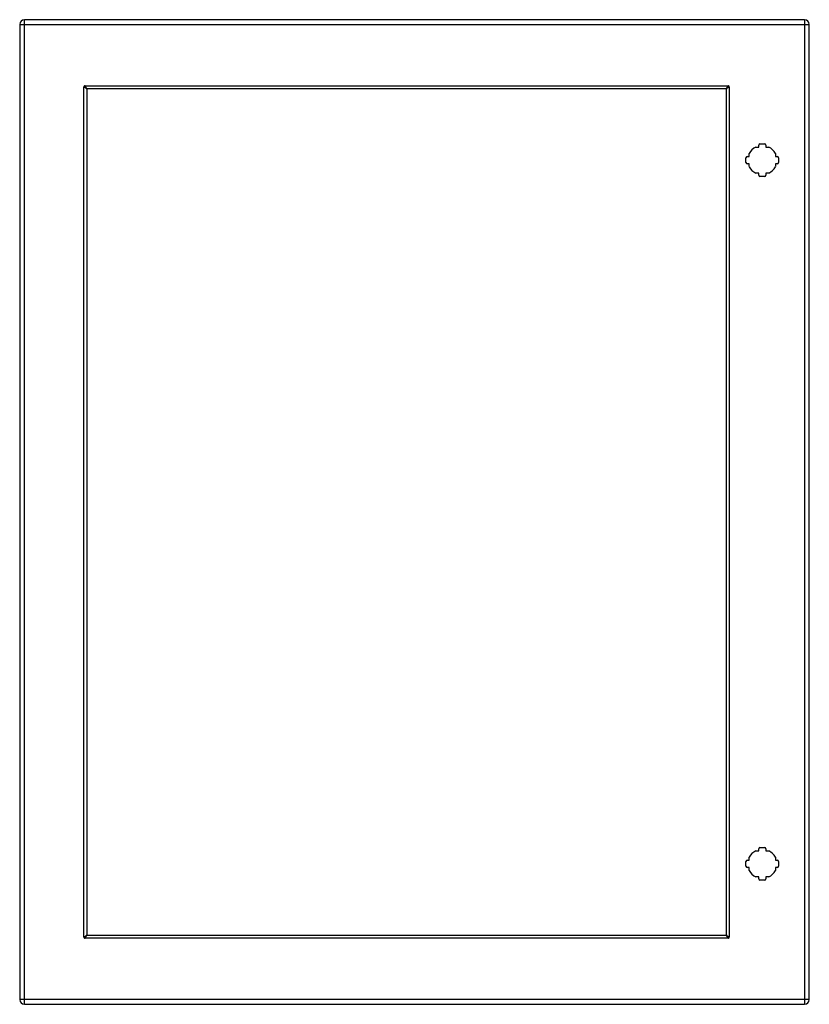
# Model space of a CAD drawing. Header units: inches. Extents: x 28.4 to 52.3, y 7 to 36.8.
import ezdxf

# ---------------------------------------------------------------- set-up
doc = ezdxf.new("R2010")
doc.units = ezdxf.units.IN
doc.header["$MEASUREMENT"] = 0
doc.layers.add('Visible Edges(ANSI)', color=7, linetype='Continuous', lineweight=25)
doc.layers.add('Visible Tangent Edges(ANSI)', color=7, linetype='Continuous', lineweight=25)

msp = doc.modelspace()

# ---------------------------------------------------------------- linework, layer by layer
at = {"layer": 'Visible Edges(ANSI)'}
for p, q in [((52.144, 36.771), (28.518, 36.771)), ((28.372, 36.625), (28.372, 7.114)), ((52.29, 7.114), (52.29, 36.625)), ((30.403, 34.669), (30.403, 9.07)), ((49.765, 34.682), (30.416, 34.682)), ((49.778, 9.07), (49.778, 34.669)), ((50.667, 32.916), (50.756, 32.916)), ((50.756, 32.916), (50.756, 32.976)), ((50.795, 33.016), (50.936, 33.016)), ((50.976, 32.976), (50.976, 32.916)), ((50.976, 32.916), (51.065, 32.916)), ((50.371, 32.45), (50.371, 32.591)), ((50.41, 32.631), (50.47, 32.631)), ((50.47, 32.631), (50.47, 32.72)), ((51.261, 32.72), (51.261, 32.631)), ((51.261, 32.631), (51.321, 32.631)), ((51.361, 32.591), (51.361, 32.45)), ((50.47, 32.411), (50.41, 32.411)), ((50.47, 32.322), (50.47, 32.411)), ((51.321, 32.411), (51.261, 32.411)), ((51.261, 32.411), (51.261, 32.322)), ((50.756, 32.125), (50.667, 32.125)), ((50.756, 32.065), (50.756, 32.125)), ((50.936, 32.026), (50.795, 32.026)), ((51.065, 32.125), (50.976, 32.125)), ((50.976, 32.125), (50.976, 32.065)), ((50.756, 11.613), (50.756, 11.673)), ((50.795, 11.713), (50.936, 11.713)), ((50.976, 11.673), (50.976, 11.613)), ((50.41, 11.328), (50.47, 11.328)), ((50.47, 11.328), (50.47, 11.417)), ((50.667, 11.613), (50.756, 11.613)), ((50.976, 11.613), (51.065, 11.613)), ((51.261, 11.417), (51.261, 11.328)), ((51.261, 11.328), (51.321, 11.328)), ((50.371, 11.147), (50.371, 11.288)), ((50.47, 11.108), (50.41, 11.108)), ((50.47, 11.019), (50.47, 11.108)), ((51.321, 11.108), (51.261, 11.108)), ((51.261, 11.108), (51.261, 11.019)), ((51.361, 11.288), (51.361, 11.147)), ((50.756, 10.822), (50.667, 10.822)), ((50.756, 10.762), (50.756, 10.822)), ((51.065, 10.822), (50.976, 10.822)), ((50.976, 10.822), (50.976, 10.762)), ((50.936, 10.723), (50.795, 10.723)), ((30.416, 9.057), (49.765, 9.057)), ((28.518, 6.968), (52.144, 6.968))]:
    msp.add_line(p, q, dxfattribs=at)
at = {"layer": 'Visible Edges(ANSI)', "flags": 128}
for points in [[(30.325, 34.727), (30.325, 34.727), (30.325, 34.727), (30.325, 34.728), (30.325, 34.728), (30.324, 34.728), (30.324, 34.728), (30.324, 34.728), (30.323, 34.728), (30.323, 34.728), (30.323, 34.729), (30.322, 34.729), (30.322, 34.729), (30.322, 34.729), (30.321, 34.73), (30.321, 34.73), (30.321, 34.73), (30.32, 34.73), (30.32, 34.73), (30.32, 34.73), (30.319, 34.731), (30.319, 34.731), (30.319, 34.731), (30.319, 34.731), (30.319, 34.731)], [(30.403, 34.669), (30.403, 34.671), (30.402, 34.674), (30.401, 34.676), (30.4, 34.679), (30.399, 34.681), (30.397, 34.683), (30.395, 34.686), (30.393, 34.688), (30.39, 34.691), (30.387, 34.693), (30.384, 34.696), (30.381, 34.698), (30.377, 34.7), (30.373, 34.703), (30.369, 34.705), (30.365, 34.708), (30.36, 34.71), (30.356, 34.713), (30.351, 34.715), (30.346, 34.718), (30.341, 34.72), (30.336, 34.722), (30.331, 34.725), (30.325, 34.727)], [(30.354, 34.766), (30.354, 34.766), (30.354, 34.765), (30.354, 34.765), (30.354, 34.765), (30.354, 34.765), (30.354, 34.765), (30.354, 34.764), (30.355, 34.764), (30.355, 34.764), (30.355, 34.763), (30.355, 34.763), (30.355, 34.763), (30.356, 34.762), (30.356, 34.762), (30.356, 34.761), (30.356, 34.761), (30.356, 34.761), (30.357, 34.76), (30.357, 34.76), (30.357, 34.76), (30.357, 34.76), (30.357, 34.759), (30.357, 34.759), (30.357, 34.759)], [(30.357, 34.759), (30.36, 34.754), (30.362, 34.749), (30.365, 34.744), (30.367, 34.739), (30.369, 34.734), (30.372, 34.729), (30.374, 34.724), (30.377, 34.72), (30.379, 34.716), (30.382, 34.712), (30.384, 34.708), (30.386, 34.704), (30.389, 34.701), (30.391, 34.697), (30.394, 34.695), (30.396, 34.692), (30.399, 34.69), (30.401, 34.688), (30.403, 34.686), (30.406, 34.684), (30.408, 34.683), (30.411, 34.682), (30.413, 34.682), (30.416, 34.682)], [(49.765, 34.682), (49.767, 34.682), (49.77, 34.682), (49.772, 34.683), (49.775, 34.684), (49.777, 34.686), (49.78, 34.687), (49.782, 34.69), (49.784, 34.692), (49.787, 34.695), (49.789, 34.697), (49.792, 34.701), (49.794, 34.704), (49.797, 34.708), (49.799, 34.712), (49.801, 34.716), (49.804, 34.72), (49.806, 34.724), (49.809, 34.729), (49.811, 34.734), (49.814, 34.739), (49.816, 34.744), (49.818, 34.749), (49.821, 34.754), (49.823, 34.759)], [(49.855, 34.727), (49.85, 34.725), (49.845, 34.722), (49.84, 34.72), (49.835, 34.718), (49.83, 34.715), (49.825, 34.713), (49.821, 34.71), (49.816, 34.708), (49.812, 34.705), (49.808, 34.703), (49.804, 34.701), (49.8, 34.698), (49.797, 34.696), (49.794, 34.693), (49.791, 34.691), (49.788, 34.688), (49.786, 34.686), (49.784, 34.683), (49.782, 34.681), (49.78, 34.679), (49.779, 34.676), (49.778, 34.674), (49.778, 34.671), (49.778, 34.669)], [(49.823, 34.759), (49.823, 34.759), (49.824, 34.759), (49.824, 34.76), (49.824, 34.76), (49.824, 34.76), (49.824, 34.76), (49.824, 34.761), (49.824, 34.761), (49.825, 34.761), (49.825, 34.762), (49.825, 34.762), (49.825, 34.763), (49.825, 34.763), (49.826, 34.763), (49.826, 34.764), (49.826, 34.764), (49.826, 34.764), (49.826, 34.765), (49.827, 34.765), (49.827, 34.765), (49.827, 34.765), (49.827, 34.765), (49.827, 34.766), (49.827, 34.766)], [(49.862, 34.731), (49.862, 34.731), (49.862, 34.731), (49.861, 34.731), (49.861, 34.731), (49.861, 34.73), (49.861, 34.73), (49.86, 34.73), (49.86, 34.73), (49.86, 34.73), (49.859, 34.73), (49.859, 34.729), (49.859, 34.729), (49.858, 34.729), (49.858, 34.729), (49.858, 34.728), (49.857, 34.728), (49.857, 34.728), (49.857, 34.728), (49.856, 34.728), (49.856, 34.728), (49.856, 34.728), (49.856, 34.727), (49.855, 34.727), (49.855, 34.727)], [(30.319, 9.007), (30.319, 9.007), (30.319, 9.008), (30.319, 9.008), (30.319, 9.008), (30.32, 9.008), (30.32, 9.008), (30.32, 9.008), (30.321, 9.009), (30.321, 9.009), (30.321, 9.009), (30.322, 9.009), (30.322, 9.009), (30.322, 9.01), (30.323, 9.01), (30.323, 9.01), (30.323, 9.01), (30.324, 9.01), (30.324, 9.01), (30.324, 9.011), (30.325, 9.011), (30.325, 9.011), (30.325, 9.011), (30.325, 9.011), (30.325, 9.011)], [(30.325, 9.011), (30.331, 9.014), (30.336, 9.016), (30.341, 9.018), (30.346, 9.021), (30.351, 9.023), (30.355, 9.026), (30.36, 9.028), (30.365, 9.031), (30.369, 9.033), (30.373, 9.035), (30.377, 9.038), (30.38, 9.04), (30.384, 9.043), (30.387, 9.045), (30.39, 9.048), (30.393, 9.05), (30.395, 9.053), (30.397, 9.055), (30.399, 9.057), (30.4, 9.06), (30.401, 9.062), (30.402, 9.065), (30.403, 9.067), (30.403, 9.07)], [(30.357, 8.979), (30.357, 8.979), (30.357, 8.979), (30.357, 8.979), (30.357, 8.978), (30.357, 8.978), (30.357, 8.978), (30.356, 8.978), (30.356, 8.977), (30.356, 8.977), (30.356, 8.977), (30.356, 8.976), (30.355, 8.976), (30.355, 8.975), (30.355, 8.975), (30.355, 8.975), (30.355, 8.974), (30.354, 8.974), (30.354, 8.974), (30.354, 8.974), (30.354, 8.973), (30.354, 8.973), (30.354, 8.973), (30.354, 8.973), (30.354, 8.973)], [(30.416, 9.057), (30.413, 9.057), (30.411, 9.056), (30.408, 9.055), (30.406, 9.054), (30.404, 9.053), (30.401, 9.051), (30.399, 9.049), (30.396, 9.047), (30.394, 9.044), (30.391, 9.041), (30.389, 9.038), (30.386, 9.034), (30.384, 9.031), (30.382, 9.027), (30.379, 9.023), (30.377, 9.019), (30.374, 9.014), (30.372, 9.009), (30.369, 9.005), (30.367, 9), (30.365, 8.995), (30.362, 8.99), (30.36, 8.985), (30.357, 8.979)], [(49.823, 8.979), (49.821, 8.985), (49.818, 8.99), (49.816, 8.995), (49.814, 9), (49.811, 9.005), (49.809, 9.009), (49.806, 9.014), (49.804, 9.018), (49.801, 9.023), (49.799, 9.027), (49.797, 9.031), (49.794, 9.034), (49.792, 9.038), (49.789, 9.041), (49.787, 9.044), (49.784, 9.047), (49.782, 9.049), (49.78, 9.051), (49.777, 9.053), (49.775, 9.054), (49.772, 9.055), (49.77, 9.056), (49.767, 9.057), (49.765, 9.057)], [(49.778, 9.07), (49.778, 9.067), (49.778, 9.065), (49.779, 9.062), (49.78, 9.06), (49.782, 9.057), (49.784, 9.055), (49.786, 9.053), (49.788, 9.05), (49.791, 9.048), (49.794, 9.045), (49.797, 9.043), (49.8, 9.04), (49.804, 9.038), (49.808, 9.036), (49.812, 9.033), (49.816, 9.031), (49.82, 9.028), (49.825, 9.026), (49.83, 9.023), (49.835, 9.021), (49.84, 9.018), (49.845, 9.016), (49.85, 9.014), (49.855, 9.011)], [(49.827, 8.973), (49.827, 8.973), (49.827, 8.973), (49.827, 8.973), (49.827, 8.973), (49.827, 8.974), (49.826, 8.974), (49.826, 8.974), (49.826, 8.974), (49.826, 8.975), (49.826, 8.975), (49.825, 8.975), (49.825, 8.976), (49.825, 8.976), (49.825, 8.977), (49.825, 8.977), (49.824, 8.977), (49.824, 8.978), (49.824, 8.978), (49.824, 8.978), (49.824, 8.978), (49.824, 8.979), (49.824, 8.979), (49.823, 8.979), (49.823, 8.979)], [(49.855, 9.011), (49.855, 9.011), (49.856, 9.011), (49.856, 9.011), (49.856, 9.011), (49.856, 9.011), (49.857, 9.01), (49.857, 9.01), (49.857, 9.01), (49.858, 9.01), (49.858, 9.01), (49.858, 9.01), (49.859, 9.009), (49.859, 9.009), (49.859, 9.009), (49.86, 9.009), (49.86, 9.009), (49.86, 9.008), (49.861, 9.008), (49.861, 9.008), (49.861, 9.008), (49.861, 9.008), (49.862, 9.008), (49.862, 9.007), (49.862, 9.007)]]:
    msp.add_lwpolyline(points, dxfattribs=at)
at = {"layer": 'Visible Edges(ANSI)'}
for centre, radius, start, end in [((28.518, 36.625), 0.146, 90, 180), ((52.144, 36.625), 0.146, 0, 90), ((30.34, 34.745), 0.025, 56.132, 213.868), ((49.841, 34.745), 0.025, 326.132, 123.868), ((50.866, 32.521), 0.443, 116.7049, 153.2951), ((50.795, 32.976), 0.0394, 90, 180), ((50.936, 32.976), 0.0394, 0, 90), ((50.866, 32.521), 0.443, 26.7049, 63.2951), ((50.41, 32.591), 0.0394, 90, 180), ((51.321, 32.591), 0.0394, 0, 90), ((50.41, 32.45), 0.0394, 180, 270), ((50.866, 32.521), 0.443, 206.7049, 243.2951), ((50.866, 32.521), 0.443, 296.7049, 333.2951), ((51.321, 32.45), 0.0394, 270, 0), ((50.795, 32.065), 0.0394, 180, 270), ((50.936, 32.065), 0.0394, 270, 0), ((50.795, 11.673), 0.0394, 90, 180), ((50.936, 11.673), 0.0394, 0, 90), ((50.41, 11.288), 0.0394, 90, 180), ((50.866, 11.218), 0.443, 116.7049, 153.2951), ((50.866, 11.218), 0.443, 26.7049, 63.2951), ((51.321, 11.288), 0.0394, 0, 90), ((50.41, 11.147), 0.0394, 180, 270), ((51.321, 11.147), 0.0394, 270, 0), ((50.866, 11.218), 0.443, 206.7049, 243.2951), ((50.795, 10.762), 0.0394, 180, 270), ((50.936, 10.762), 0.0394, 270, 0), ((50.866, 11.218), 0.443, 296.7049, 333.2951), ((30.34, 8.993), 0.025, 146.132, 303.868), ((49.841, 8.993), 0.025, 236.132, 33.868), ((28.518, 7.114), 0.146, 180, 270), ((52.144, 7.114), 0.146, 270, 0)]:
    msp.add_arc(centre, radius, start, end, dxfattribs=at)
at = {"layer": 'Visible Tangent Edges(ANSI)'}
for p, q in [((28.518, 36.625), (28.518, 36.771)), ((52.144, 36.771), (52.144, 36.625)), ((28.372, 36.625), (28.518, 36.625)), ((28.518, 36.625), (52.144, 36.625)), ((28.518, 7.114), (28.518, 36.625)), ((52.144, 36.625), (52.144, 7.114)), ((52.144, 36.625), (52.29, 36.625)), ((30.319, 9.007), (30.319, 34.731)), ((30.354, 34.766), (49.827, 34.766)), ((49.862, 34.731), (49.862, 9.007)), ((49.827, 8.973), (30.354, 8.973)), ((28.518, 7.114), (28.372, 7.114)), ((52.144, 7.114), (28.518, 7.114)), ((28.518, 6.968), (28.518, 7.114)), ((52.144, 7.114), (52.144, 6.968)), ((52.29, 7.114), (52.144, 7.114))]:
    msp.add_line(p, q, dxfattribs=at)

doc.saveas('drawing.dxf')
